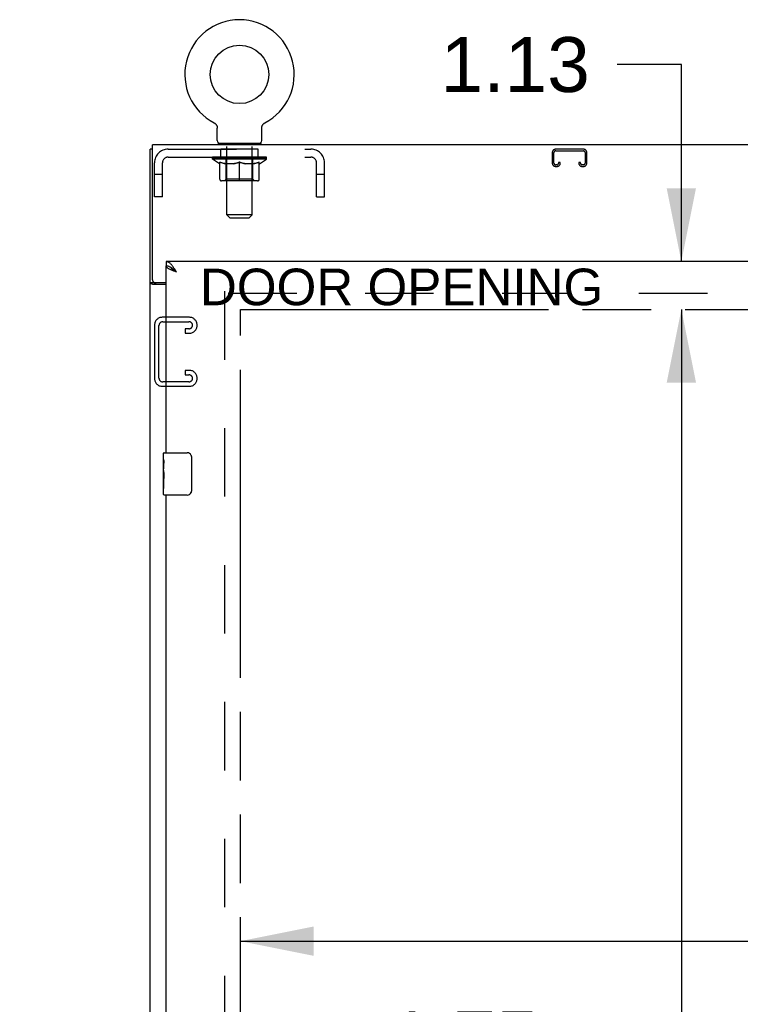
# Model space of a CAD drawing. Header units: inches. Extents: x 0 to 293, y 0 to 190.
# Tile 8 of 22: x 70 to 87, y 113 to 136. Entities that reach past the tile are written whole.
import ezdxf

# ---------------------------------------------------------------- set-up
doc = ezdxf.new("R2010")
doc.units = ezdxf.units.IN
doc.header["$LTSCALE"] = 16.117381
doc.header["$MEASUREMENT"] = 0
doc.linetypes.add('HIDDEN', pattern=[0.2, 0.1, -0.1])
doc.linetypes.add('PHANTOM', pattern=[0.8, 0.45, -0.05, 0.1, -0.05, 0.1, -0.05])
doc.layers.get('0').update_dxf_attribs({"linetype": 'CONTINUOUS'})
for name, color, linetype in [('02___PRT_ALL_AXES', 7, 'CONTINUOUS'), ('AVAILABLE_DOOR_SPACE', 7, 'CONTINUOUS'), ('DEFAULT_2', 8, 'HIDDEN'), ('DIMENSIONS', 7, 'CONTINUOUS')]:
    doc.layers.add(name, color=color, linetype=linetype)
doc.styles.get("Standard").update_dxf_attribs({"font": 'arial.ttf'})
doc.dimstyles.new('DIMSTYLE_1', dxfattribs={"dimtxt": 1.292838, "dimasz": 1.723784, "dimexe": 0.09, "dimexo": 0.07, "dimgap": 0.0375, "dimtad": 0, "dimtih": 1, "dimtoh": 1, "dimzin": 4, "dimdsep": 46, "dimtxsty": 'Standard', "dimblk": '_FILLED', "dimblk1": '_FILLED', "dimblk2": '_FILLED', "dimcen": 0.09, "dimazin": 1, "dimtfac": 1, "dimtdec": 3, "dimtofl": 0, "dimtmove": 0, "dimatfit": 3, "dimldrblk": '_FILLED', "dimfxl": 1, "dimtolj": 1, "dimtzin": 4, "dimarcsym": 0})

# ---------------------------------------------------------------- blocks, each defined once
blk = doc.blocks.new('_FILLED')
at = {"color": 0, "linetype": 'ByBlock'}
blk.add_solid([(0, 0), (-1, 0.2), (-1, -0.2)], dxfattribs=at)
blk = doc.blocks.new('*D10')
at = {"layer": 'DIMENSIONS', "color": 2, "linetype": 'Continuous'}
for p, q in [((73.736, 112.322), (70.289, 112.322)), ((75.486, 112.322), (78.347, 112.322))]:
    blk.add_line(p, q, dxfattribs=at)
at = {"layer": 'DIMENSIONS', "color": 2, "linetype": 'Continuous', "xscale": 1.7237841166, "yscale": 1.7237841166, "zscale": 1.7237841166}
blk.add_blockref('_FILLED', (73.736, 112.322), dxfattribs=at)
at = {"layer": 'DIMENSIONS', "color": 2, "linetype": 'Continuous', "xscale": 1.7237841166, "yscale": 1.7237841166, "zscale": 1.7237841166, "rotation": 180}
blk.add_blockref('_FILLED', (75.486, 112.322), dxfattribs=at)
at = {"layer": 'DIMENSIONS', "color": 2, "linetype": 'Continuous', "insert": (78.994, 112.968), "char_height": 1.2928, "width": 3.51325, "attachment_point": 1, "line_spacing_factor": 0.9}
blk.add_mtext('1.75', dxfattribs=at)
blk = doc.blocks.new('*D11')
at = {"layer": 'DIMENSIONS', "color": 2, "linetype": 'Continuous'}
for p, q in [((85.869, 129.499), (85.869, 100.667)), ((85.869, 69.249), (85.869, 96.142))]:
    blk.add_line(p, q, dxfattribs=at)
at = {"layer": 'DIMENSIONS', "color": 2, "linetype": 'Continuous', "xscale": 1.7237841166, "yscale": 1.7237841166, "zscale": 1.7237841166}
for p, rotation in [((85.869, 129.499), 90), ((85.869, 69.249), 270)]:
    blk.add_blockref('_FILLED', p, dxfattribs=dict(at, rotation=rotation))
at = {"layer": 'DIMENSIONS', "color": 2, "linetype": 'Continuous', "insert": (85.869, 100.021), "char_height": 1.2928, "width": 4.51772, "attachment_point": 2, "line_spacing_factor": 0.9}
blk.add_mtext('60.25\\Ptyp.', dxfattribs=at)
blk = doc.blocks.new('*D24')
at = {"layer": 'DIMENSIONS', "color": 2, "linetype": 'Continuous'}
for p, q in [((85.869, 135.264), (84.36, 135.264)), ((85.869, 130.624), (85.869, 135.264)), ((85.869, 129.499), (85.869, 126.052))]:
    blk.add_line(p, q, dxfattribs=at)
at = {"layer": 'DIMENSIONS', "color": 2, "linetype": 'Continuous', "xscale": 1.7237841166, "yscale": 1.7237841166, "zscale": 1.7237841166}
for p, rotation in [((85.869, 130.624), 270), ((85.869, 129.499), 90)]:
    blk.add_blockref('_FILLED', p, dxfattribs=dict(at, rotation=rotation))
at = {"layer": 'DIMENSIONS', "color": 2, "linetype": 'Continuous', "insert": (83.714, 135.91), "char_height": 1.2928, "width": 3.51325, "attachment_point": 3, "line_spacing_factor": 0.9}
blk.add_mtext('1.13', dxfattribs=at)
blk = doc.blocks.new('*D27')
at = {"layer": 'DIMENSIONS', "color": 2, "linetype": 'Continuous'}
for p, q in [((75.486, 114.621), (88.087, 114.621)), ((102.143, 114.621), (93.897, 114.621))]:
    blk.add_line(p, q, dxfattribs=at)
at = {"layer": 'DIMENSIONS', "color": 2, "linetype": 'Continuous', "xscale": 1.7237841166, "yscale": 1.7237841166, "zscale": 1.7237841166, "rotation": 180}
blk.add_blockref('_FILLED', (75.486, 114.621), dxfattribs=at)
at = {"layer": 'DIMENSIONS', "color": 2, "linetype": 'Continuous', "xscale": 1.7237841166, "yscale": 1.7237841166, "zscale": 1.7237841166}
blk.add_blockref('_FILLED', (102.143, 114.621), dxfattribs=at)
at = {"layer": 'DIMENSIONS', "color": 2, "linetype": 'Continuous', "insert": (90.992, 115.268), "char_height": 1.2928, "width": 4.51772, "attachment_point": 2, "line_spacing_factor": 0.9}
blk.add_mtext('26.66', dxfattribs=at)

msp = doc.modelspace()

# ---------------------------------------------------------------- linework, layer by layer
at = {"color": 7, "linetype": 'Continuous'}
for p, q in [((74.866, 133.893), (74.866, 133.893)), ((74.866, 133.893), (74.87, 133.891)), ((74.867, 133.892), (74.869, 133.891)), ((74.87, 133.891), (74.875, 133.888)), ((74.875, 133.888), (74.879, 133.885)), ((74.879, 133.885), (74.883, 133.882)), ((74.883, 133.882), (74.887, 133.879)), ((74.887, 133.879), (74.891, 133.876)), ((74.891, 133.876), (74.895, 133.872)), ((74.895, 133.872), (74.899, 133.869)), ((74.899, 133.869), (74.903, 133.865)), ((74.903, 133.865), (74.906, 133.861)), ((74.906, 133.861), (74.91, 133.857)), ((74.91, 133.857), (74.913, 133.853)), ((74.913, 133.853), (74.916, 133.849)), ((74.916, 133.849), (74.919, 133.844)), ((74.919, 133.844), (74.922, 133.84)), ((74.922, 133.84), (74.924, 133.835)), ((74.924, 133.835), (74.927, 133.831)), ((74.927, 133.831), (74.929, 133.826)), ((74.929, 133.826), (74.931, 133.821)), ((74.931, 133.821), (74.933, 133.816)), ((74.933, 133.816), (74.935, 133.811)), ((74.935, 133.811), (74.936, 133.806)), ((74.936, 133.806), (74.938, 133.801)), ((74.938, 133.801), (74.939, 133.796)), ((74.939, 133.796), (74.94, 133.791)), ((74.94, 133.791), (74.941, 133.786)), ((74.942, 133.781), (74.942, 133.776)), ((75.989, 133.781), (75.99, 133.786)), ((75.99, 133.786), (75.991, 133.791)), ((75.991, 133.791), (75.992, 133.796)), ((75.992, 133.796), (75.993, 133.801)), ((75.993, 133.801), (75.994, 133.806)), ((75.994, 133.806), (75.996, 133.811)), ((75.996, 133.811), (75.997, 133.816)), ((75.997, 133.816), (75.999, 133.821)), ((75.999, 133.821), (76.001, 133.826)), ((76.001, 133.826), (76.004, 133.831)), ((76.006, 133.835), (76.009, 133.84)), ((76.009, 133.84), (76.012, 133.844)), ((76.012, 133.844), (76.015, 133.849)), ((76.014, 133.849), (76.018, 133.853)), ((76.018, 133.853), (76.021, 133.857)), ((76.021, 133.857), (76.024, 133.861)), ((76.024, 133.861), (76.028, 133.865)), ((76.028, 133.865), (76.031, 133.869)), ((76.031, 133.869), (76.035, 133.872)), ((76.035, 133.872), (76.039, 133.876)), ((76.039, 133.876), (76.043, 133.879)), ((76.043, 133.879), (76.047, 133.882)), ((76.047, 133.882), (76.052, 133.885)), ((76.052, 133.885), (76.056, 133.888)), ((76.056, 133.888), (76.06, 133.891)), ((76.056, 133.888), (76.057, 133.889)), ((76.06, 133.891), (76.065, 133.893)), ((76.062, 133.891), (76.064, 133.892)), ((76.065, 133.893), (76.065, 133.893)), ((74.942, 133.473), (74.942, 133.766)), ((75.988, 133.77), (75.989, 133.776)), ((75.988, 133.766), (75.988, 133.77)), ((75.988, 133.473), (75.988, 133.766)), ((74.965, 133.404), (74.965, 133.374)), ((75.965, 133.404), (74.965, 133.404)), ((75.965, 133.404), (75.965, 133.374)), ((73.413, 133.27), (73.361, 133.27)), ((73.736, 130.624), (73.736, 130.52)), ((73.86, 130.479), (73.849, 130.485)), ((73.465, 130.123), (73.361, 130.123)), ((73.465, 130.123), (73.465, 130.134)), ((73.676, 125.964), (73.676, 126.109)), ((73.691, 126.124), (74.231, 126.124)), ((74.331, 126.024), (74.331, 125.224)), ((73.676, 125.706), (73.676, 125.74)), ((73.676, 125.509), (73.676, 125.54)), ((73.676, 125.139), (73.676, 125.279)), ((74.231, 125.124), (73.691, 125.124))]:
    msp.add_line(p, q, dxfattribs=at)
at = {"color": 3, "linetype": 'Continuous'}
for p, q in [((73.413, 130.194), (73.413, 133.374)), ((133.309, 133.374), (73.413, 133.374)), ((73.361, 61.478), (73.361, 133.27)), ((103.268, 130.624), (73.736, 130.624)), ((73.736, 126.124), (73.736, 130.52)), ((73.736, 130.082), (73.431, 130.082)), ((73.473, 130.134), (73.736, 130.134)), ((73.736, 99.874), (73.736, 125.124))]:
    msp.add_line(p, q, dxfattribs=at)
at = {"color": 7, "linetype": 'Continuous'}
for points in [[(74.941, 133.786), (74.942, 133.781), (74.942, 133.776), (74.942, 133.77), (74.942, 133.766)], [(75.988, 133.77), (75.989, 133.776), (75.989, 133.781)], [(76.004, 133.831), (76.006, 133.835), (76.009, 133.84)], [(73.849, 130.485), (73.839, 130.491), (73.829, 130.496), (73.818, 130.501), (73.808, 130.506), (73.798, 130.51), (73.788, 130.513), (73.777, 130.516), (73.767, 130.518), (73.757, 130.519), (73.747, 130.52), (73.736, 130.52)], [(73.983, 130.378), (73.972, 130.385), (73.961, 130.392), (73.95, 130.399), (73.939, 130.406), (73.928, 130.414), (73.918, 130.421), (73.908, 130.428), (73.899, 130.435), (73.89, 130.442), (73.882, 130.449), (73.874, 130.456), (73.867, 130.463), (73.861, 130.47), (73.856, 130.478), (73.852, 130.483)], [(73.983, 130.378), (73.973, 130.387), (73.962, 130.396), (73.952, 130.406), (73.942, 130.415), (73.931, 130.424), (73.921, 130.432), (73.911, 130.441), (73.901, 130.449), (73.89, 130.457), (73.88, 130.465), (73.87, 130.472), (73.86, 130.479)], [(73.481, 130.107), (73.479, 130.109), (73.476, 130.11), (73.474, 130.111), (73.472, 130.112), (73.47, 130.114), (73.469, 130.115), (73.467, 130.117), (73.466, 130.118), (73.466, 130.12), (73.465, 130.121), (73.465, 130.123)], [(73.506, 130.082), (73.506, 130.084), (73.505, 130.086), (73.505, 130.088), (73.504, 130.089), (73.504, 130.091), (73.503, 130.093), (73.501, 130.094), (73.5, 130.096), (73.498, 130.097), (73.496, 130.099), (73.495, 130.1), (73.493, 130.101), (73.49, 130.103), (73.488, 130.104), (73.486, 130.105), (73.481, 130.107)], [(74.325, 126.061), (74.327, 126.055), (74.328, 126.049), (74.329, 126.043), (74.33, 126.037), (74.331, 126.031), (74.331, 126.024)], [(74.331, 125.224), (74.331, 125.218), (74.33, 125.212), (74.329, 125.206), (74.328, 125.2), (74.327, 125.194), (74.325, 125.188)]]:
    msp.add_lwpolyline(points, dxfattribs=at)
at = {"color": 3, "linetype": 'Continuous'}
for points in [[(73.89, 130.515), (73.88, 130.528), (73.87, 130.54), (73.86, 130.552), (73.849, 130.563), (73.839, 130.573), (73.829, 130.583), (73.818, 130.591), (73.808, 130.599), (73.798, 130.606), (73.788, 130.611), (73.777, 130.616), (73.767, 130.62), (73.757, 130.622), (73.747, 130.624), (73.736, 130.624)], [(73.846, 130.431), (73.833, 130.437), (73.82, 130.443), (73.808, 130.449), (73.797, 130.455), (73.787, 130.461), (73.778, 130.467), (73.769, 130.473), (73.762, 130.479), (73.755, 130.485), (73.749, 130.491), (73.745, 130.497), (73.741, 130.503), (73.738, 130.509), (73.737, 130.514), (73.736, 130.52)], [(73.983, 130.378), (73.951, 130.39), (73.935, 130.396), (73.919, 130.402), (73.903, 130.408), (73.888, 130.414), (73.874, 130.419), (73.86, 130.425), (73.846, 130.431)], [(73.983, 130.378), (73.973, 130.394), (73.962, 130.41), (73.952, 130.426), (73.942, 130.442), (73.931, 130.457), (73.921, 130.472), (73.911, 130.487), (73.901, 130.501), (73.89, 130.515)], [(73.405, 130.094), (73.397, 130.097), (73.393, 130.098), (73.389, 130.099), (73.385, 130.101), (73.382, 130.102), (73.379, 130.103), (73.376, 130.105), (73.373, 130.106), (73.37, 130.108), (73.368, 130.11), (73.366, 130.111), (73.365, 130.113), (73.364, 130.115), (73.363, 130.117), (73.362, 130.119), (73.361, 130.12), (73.361, 130.123)], [(73.431, 130.082), (73.429, 130.083), (73.427, 130.085), (73.424, 130.087), (73.421, 130.088), (73.417, 130.09), (73.413, 130.091), (73.409, 130.092), (73.405, 130.094)]]:
    msp.add_lwpolyline(points, dxfattribs=at)
at = {"color": 7, "linetype": 'Continuous'}
msp.add_circle((75.465, 135.032), 0.688, dxfattribs=at)
for centre, radius, start, end in [((75.465, 135.032), 1.288, 297.7005, 242.2995), ((75.011, 133.473), 0.069, 180, 270), ((75.919, 133.473), 0.069, 270, 360), ((73.691, 126.109), 0.015, 90, 180), ((74.231, 126.024), 0.1, 21.1999, 90), ((73.691, 125.139), 0.015, 180, 270), ((74.231, 125.224), 0.1, 270, 338.7946)]:
    msp.add_arc(centre, radius, start, end, dxfattribs=at)
at = {"color": 3, "linetype": 'Continuous'}
msp.add_arc((73.473, 130.194), 0.06, 180, 270, dxfattribs=at)
at = {"layer": '02___PRT_ALL_AXES', "color": 8, "linetype": 'HIDDEN'}
for p, q in [((75.028, 133.083), (75.028, 133.27)), ((75.903, 133.27), (75.028, 133.27)), ((75.903, 133.083), (75.903, 133.27)), ((75.903, 133.083), (75.028, 133.083))]:
    msp.add_line(p, q, dxfattribs=at)
at = {"layer": '02___PRT_ALL_AXES', "color": 7, "linetype": 'Continuous'}
for p, q in [((73.676, 125.964), (73.676, 126.109)), ((73.676, 125.706), (73.676, 125.963)), ((73.682, 125.907), (73.676, 125.907)), ((73.676, 125.74), (73.683, 125.74)), ((73.676, 125.139), (73.676, 125.703)), ((73.678, 125.677), (73.676, 125.677)), ((73.683, 125.74), (73.683, 125.876)), ((73.676, 125.545), (73.682, 125.545)), ((73.676, 125.509), (73.683, 125.509)), ((73.676, 125.446), (73.683, 125.446)), ((73.683, 125.279), (73.683, 125.509)), ((73.676, 125.279), (73.683, 125.279))]:
    msp.add_line(p, q, dxfattribs=at)
for points in [[(73.676, 125.964), (73.676, 125.96), (73.677, 125.955), (73.677, 125.95), (73.679, 125.937)], [(73.679, 125.937), (73.68, 125.929), (73.681, 125.921), (73.682, 125.912)], [(73.682, 125.912), (73.682, 125.904), (73.683, 125.894), (73.683, 125.885), (73.683, 125.876)], [(73.676, 125.706), (73.676, 125.698), (73.677, 125.689), (73.678, 125.679)], [(73.678, 125.679), (73.681, 125.645), (73.681, 125.633), (73.682, 125.621), (73.683, 125.608), (73.683, 125.595), (73.683, 125.582), (73.683, 125.57), (73.683, 125.557), (73.682, 125.544), (73.681, 125.532), (73.681, 125.52)]]:
    msp.add_lwpolyline(points, dxfattribs=at)
msp.add_ellipse((73.939, 125.54), major_axis=(0.263, 0), ratio=0.432808, start_param=3.141593, end_param=3.321581, dxfattribs=at)
at = {"layer": 'AVAILABLE_DOOR_SPACE', "color": 4, "linetype": 'PHANTOM'}
for p, q in [((75.486, 69.249), (75.486, 129.499)), ((75.486, 129.499), (102.143, 129.499))]:
    msp.add_line(p, q, dxfattribs=at)
at = {"layer": 'DEFAULT_2', "color": 8, "linetype": 'HIDDEN'}
for p, q in [((74.873, 133.889), (74.875, 133.888)), ((76.065, 133.893), (76.065, 133.893)), ((75.153, 133.404), (75.153, 133.374)), ((75.165, 131.723), (75.165, 133.37)), ((75.765, 131.723), (75.765, 133.37)), ((75.778, 133.404), (75.778, 133.374)), ((73.782, 133.27), (77.148, 133.27)), ((82.83, 133.19), (82.83, 132.944)), ((82.87, 132.944), (82.87, 133.19)), ((83.563, 133.27), (82.91, 133.27)), ((82.91, 133.23), (83.563, 133.23)), ((83.603, 133.19), (83.603, 132.944)), ((83.643, 132.944), (83.643, 133.19)), ((73.465, 132.145), (73.465, 132.953)), ((73.652, 132.145), (73.652, 132.953)), ((73.782, 133.083), (77.148, 133.083)), ((74.832, 133.037), (74.832, 133.083)), ((74.991, 132.925), (74.832, 133.037)), ((76.099, 133.037), (74.832, 133.037)), ((74.842, 133.077), (74.842, 133.083)), ((74.85, 133.073), (74.85, 133.077)), ((74.85, 133.073), (76.08, 133.073)), ((74.859, 133.073), (74.859, 133.077)), ((74.86, 133.073), (74.86, 133.077)), ((74.87, 133.077), (74.87, 133.083)), ((74.886, 133.073), (74.886, 133.077)), ((74.888, 133.073), (74.888, 133.077)), ((74.917, 133.077), (74.917, 133.083)), ((74.931, 133.073), (74.931, 133.077)), ((74.934, 133.073), (74.934, 133.077)), ((75.138, 133.076), (74.937, 133.076)), ((74.98, 133.077), (74.98, 133.083)), ((74.982, 133.073), (74.982, 133.076)), ((74.982, 133.073), (74.982, 133.076)), ((74.985, 133.073), (74.985, 133.076)), ((74.991, 132.925), (75.002, 132.925)), ((74.992, 133.073), (74.992, 133.077)), ((74.993, 133.073), (74.993, 133.076)), ((74.996, 133.073), (74.996, 133.077)), ((74.999, 133.073), (74.999, 133.077)), ((75.002, 132.562), (75.002, 132.968)), ((75.004, 133.073), (75.004, 133.076)), ((75.018, 133.073), (75.018, 133.076)), ((75.036, 133.073), (75.036, 133.079)), ((75.036, 133.073), (75.036, 133.076)), ((75.057, 133.073), (75.057, 133.076)), ((75.058, 133.077), (75.058, 133.083)), ((75.068, 133.073), (75.068, 133.077)), ((75.072, 133.073), (75.072, 133.077)), ((75.081, 133.073), (75.081, 133.076)), ((75.093, 133.073), (75.093, 133.081)), ((75.108, 133.073), (75.108, 133.076)), ((75.111, 133.073), (75.111, 133.076)), ((75.138, 133.073), (75.138, 133.076)), ((75.205, 133.076), (75.143, 133.076)), ((75.324, 132.925), (75.144, 132.925)), ((75.149, 133.077), (75.149, 133.083)), ((75.153, 132.565), (75.153, 133.034)), ((75.155, 133.073), (75.155, 133.077)), ((75.16, 133.073), (75.16, 133.077)), ((75.166, 133.073), (75.166, 133.082)), ((75.17, 133.073), (75.17, 133.076)), ((75.181, 133.073), (75.181, 133.076)), ((75.205, 133.073), (75.205, 133.076)), ((75.28, 133.076), (75.221, 133.076)), ((75.241, 133.073), (75.241, 133.076)), ((75.249, 133.077), (75.249, 133.083)), ((75.252, 133.073), (75.252, 133.077)), ((75.255, 133.073), (75.255, 133.083)), ((75.257, 133.073), (75.257, 133.077)), ((75.265, 133.073), (75.265, 133.077)), ((75.28, 133.073), (75.28, 133.076)), ((75.361, 133.076), (75.306, 133.076)), ((75.319, 133.073), (75.319, 133.076)), ((75.351, 133.076), (75.465, 133.083)), ((75.355, 133.077), (75.355, 133.083)), ((75.356, 133.083), (75.355, 133.083)), ((75.356, 133.077), (75.356, 133.083)), ((75.356, 133.073), (75.356, 133.077)), ((75.36, 133.073), (75.36, 133.077)), ((75.361, 133.073), (75.361, 133.077)), ((75.361, 133.073), (75.361, 133.076)), ((75.444, 133.076), (75.396, 133.076)), ((75.402, 133.073), (75.402, 133.076)), ((75.444, 133.073), (75.444, 133.076)), ((75.463, 133.077), (75.463, 133.077)), ((75.463, 133.073), (75.463, 133.077)), ((75.463, 133.073), (75.463, 133.077)), ((75.465, 133.077), (75.465, 133.083)), ((75.465, 132.525), (75.465, 132.969)), ((75.468, 133.073), (75.468, 133.077)), ((75.468, 133.073), (75.468, 133.077)), ((75.468, 133.077), (75.468, 133.077)), ((75.47, 133.076), (75.534, 133.076)), ((75.486, 133.073), (75.486, 133.076)), ((75.502, 133.076), (75.502, 133.081)), ((75.502, 133.081), (75.58, 133.076)), ((75.523, 133.076), (75.523, 133.08)), ((75.529, 133.073), (75.529, 133.076)), ((75.569, 133.073), (75.569, 133.077)), ((75.57, 133.073), (75.57, 133.076)), ((75.57, 133.076), (75.624, 133.076)), ((75.571, 133.073), (75.571, 133.077)), ((75.575, 133.077), (75.575, 133.083)), ((75.575, 133.077), (75.575, 133.083)), ((75.575, 133.083), (75.575, 133.083)), ((75.575, 133.073), (75.575, 133.077)), ((75.786, 132.925), (75.607, 132.925)), ((75.611, 133.073), (75.611, 133.076)), ((75.65, 133.073), (75.65, 133.076)), ((75.65, 133.076), (75.709, 133.076)), ((75.666, 133.073), (75.666, 133.077)), ((75.673, 133.073), (75.673, 133.077)), ((75.676, 133.073), (75.676, 133.083)), ((75.678, 133.073), (75.678, 133.077)), ((75.682, 133.077), (75.682, 133.083)), ((75.689, 133.073), (75.689, 133.076)), ((75.725, 133.073), (75.725, 133.076)), ((75.725, 133.076), (75.787, 133.076)), ((75.749, 133.073), (75.749, 133.076)), ((75.76, 133.073), (75.76, 133.076)), ((75.764, 133.073), (75.764, 133.082)), ((75.77, 133.073), (75.77, 133.077)), ((75.775, 133.073), (75.775, 133.077)), ((75.778, 132.565), (75.778, 133.034)), ((75.782, 133.077), (75.782, 133.083)), ((75.792, 133.073), (75.792, 133.076)), ((75.792, 133.076), (75.994, 133.076)), ((75.819, 133.073), (75.819, 133.076)), ((75.822, 133.073), (75.822, 133.076)), ((75.838, 133.073), (75.838, 133.081)), ((75.849, 133.073), (75.849, 133.076)), ((75.859, 133.073), (75.859, 133.077)), ((75.863, 133.073), (75.863, 133.077)), ((75.872, 133.077), (75.872, 133.083)), ((75.874, 133.073), (75.874, 133.076)), ((75.894, 133.073), (75.894, 133.079)), ((75.895, 133.073), (75.895, 133.076)), ((75.913, 133.073), (75.913, 133.076)), ((75.927, 133.073), (75.927, 133.076)), ((75.929, 132.562), (75.929, 132.968)), ((75.929, 132.925), (75.939, 132.925)), ((75.931, 133.073), (75.931, 133.077)), ((75.935, 133.073), (75.935, 133.077)), ((75.938, 133.073), (75.938, 133.077)), ((75.938, 133.073), (75.938, 133.076)), ((75.939, 132.925), (76.099, 133.037)), ((75.945, 133.073), (75.945, 133.076)), ((75.948, 133.073), (75.948, 133.076)), ((75.949, 133.073), (75.949, 133.076)), ((75.95, 133.077), (75.95, 133.083)), ((75.997, 133.073), (75.997, 133.077)), ((75.999, 133.073), (75.999, 133.077)), ((76.014, 133.077), (76.014, 133.083)), ((76.042, 133.073), (76.042, 133.077)), ((76.044, 133.073), (76.044, 133.077)), ((76.06, 133.077), (76.06, 133.083)), ((76.07, 133.073), (76.07, 133.077)), ((76.071, 133.073), (76.071, 133.077)), ((76.08, 133.073), (76.08, 133.077)), ((76.089, 133.077), (76.089, 133.083)), ((76.099, 133.037), (76.099, 133.083)), ((77.278, 132.145), (77.278, 132.953)), ((77.465, 132.145), (77.465, 132.953)), ((82.938, 132.904), (82.91, 132.904)), ((82.91, 132.864), (82.938, 132.864)), ((82.978, 132.958), (82.978, 132.944)), ((83.018, 132.958), (82.978, 132.958)), ((83.018, 132.944), (83.018, 132.958)), ((83.455, 132.958), (83.455, 132.944)), ((83.495, 132.958), (83.455, 132.958)), ((83.495, 132.944), (83.495, 132.958)), ((83.563, 132.904), (83.535, 132.904)), ((83.535, 132.864), (83.563, 132.864)), ((73.652, 132.675), (73.465, 132.675)), ((77.465, 132.675), (77.278, 132.675)), ((75.892, 132.525), (75.039, 132.525)), ((75.153, 132.565), (75.113, 132.525)), ((75.778, 132.565), (75.153, 132.565)), ((75.778, 132.565), (75.818, 132.525)), ((73.652, 132.145), (73.465, 132.145)), ((77.278, 132.145), (77.465, 132.145)), ((75.234, 131.654), (75.165, 131.723)), ((75.765, 131.723), (75.165, 131.723)), ((75.696, 131.654), (75.765, 131.723)), ((75.234, 131.654), (75.696, 131.654)), ((75.111, 129.926), (75.111, 68.822)), ((131.611, 129.874), (75.111, 129.874)), ((74.285, 129.312), (73.645, 129.312)), ((73.659, 129.208), (74.271, 129.208)), ((73.465, 129.132), (73.465, 127.867)), ((73.569, 127.881), (73.569, 129.118)), ((74.184, 129.041), (74.184, 128.937)), ((74.271, 129.041), (74.184, 129.041)), ((74.184, 128.937), (74.285, 128.937)), ((74.465, 129.117), (74.465, 129.132)), ((74.184, 128.062), (74.184, 127.958)), ((74.285, 128.062), (74.184, 128.062)), ((74.271, 127.791), (73.659, 127.791)), ((74.184, 127.958), (74.271, 127.958)), ((74.465, 127.867), (74.465, 127.882)), ((73.645, 127.687), (74.285, 127.687))]:
    msp.add_line(p, q, dxfattribs=at)
for points in [[(75.002, 132.968), (75.028, 132.958), (75.053, 132.95), (75.078, 132.942), (75.103, 132.935), (75.127, 132.93), (75.152, 132.925)], [(75.144, 132.925), (75.121, 132.93), (75.097, 132.935), (75.074, 132.942), (75.05, 132.95), (75.026, 132.958), (75.002, 132.968)], [(75.314, 132.925), (75.339, 132.93), (75.364, 132.935), (75.389, 132.942), (75.414, 132.95), (75.44, 132.959), (75.465, 132.969)], [(75.465, 132.967), (75.441, 132.958), (75.417, 132.949), (75.394, 132.942), (75.37, 132.935), (75.347, 132.93), (75.324, 132.925)], [(75.465, 132.969), (75.491, 132.959), (75.517, 132.95), (75.542, 132.942), (75.567, 132.935), (75.592, 132.93), (75.616, 132.925)], [(75.607, 132.925), (75.583, 132.93), (75.56, 132.935), (75.537, 132.942), (75.513, 132.949), (75.489, 132.958), (75.465, 132.967)], [(75.779, 132.925), (75.804, 132.93), (75.828, 132.935), (75.853, 132.942), (75.878, 132.95), (75.903, 132.959), (75.929, 132.968)], [(75.929, 132.968), (75.904, 132.958), (75.88, 132.949), (75.856, 132.942), (75.833, 132.935), (75.81, 132.93), (75.786, 132.925)]]:
    msp.add_lwpolyline(points, dxfattribs=at)
for centre, radius, start, end in [((75.131, 133.37), 0.0345, 0, 90), ((75.8, 133.37), 0.0345, 90, 180), ((73.782, 132.953), 0.317, 90, 180), ((77.148, 132.953), 0.317, 0, 90), ((82.91, 133.19), 0.08, 90, 180), ((82.91, 133.19), 0.04, 90, 180), ((83.563, 133.19), 0.08, 0, 90), ((83.563, 133.19), 0.04, 0, 90), ((73.782, 132.953), 0.13, 90, 180), ((75.113, 133.034), 0.0398, 0, 90), ((75.818, 133.034), 0.0398, 90, 180), ((77.148, 132.953), 0.13, 0, 90), ((82.91, 132.944), 0.08, 180, 270), ((82.91, 132.944), 0.04, 180, 270), ((82.938, 132.944), 0.08, 270, 360), ((82.938, 132.944), 0.04, 270, 360), ((83.535, 132.944), 0.08, 180, 270), ((83.535, 132.944), 0.04, 180, 270), ((83.563, 132.944), 0.08, 270, 360), ((83.563, 132.944), 0.04, 270, 360), ((75.039, 132.562), 0.0371, 180, 270), ((75.892, 132.562), 0.0371, 270, 360), ((73.645, 129.132), 0.18, 90, 180), ((73.659, 129.118), 0.09, 90, 180), ((74.271, 129.118), 0.09, 4.1416, 90), ((74.285, 129.132), 0.18, 0, 90), ((74.271, 129.131), 0.09, 270, 355.8584), ((74.285, 129.117), 0.18, 270, 360), ((74.285, 127.882), 0.18, 0, 90), ((73.645, 127.867), 0.18, 180, 270), ((73.659, 127.881), 0.09, 180, 270), ((74.271, 127.868), 0.09, 4.1416, 90), ((74.271, 127.881), 0.09, 270, 355.8584), ((74.285, 127.867), 0.18, 270, 360)]:
    msp.add_arc(centre, radius, start, end, dxfattribs=at)
for centre, major_axis, ratio, start_param, end_param in [((75.465, 133.083), (0.633, 0.007), 0.05963, 2.96643, 3.140963), ((74.812, 133.071), (0.198, 0), 0.060556, 0.430652, 1.470503), ((75.465, 133.083), (0.633, 0), 0.060556, -3.141593, -2.96706), ((74.812, 133.065), (0.198, 0.002), 0.05963, 1.376596, 1.469874), ((75.465, 133.083), (0.633, 0.013), 0.05688, 2.791345, 2.965878), ((74.788, 133.071), (0.198, 0.002), 0.05963, 0.25549, 1.295341), ((74.856, 133.071), (0.198, -0.002), 0.05963, 0.605815, 1.645666), ((75.465, 133.083), (0.633, -0.007), 0.05963, -2.96643, -2.791898), ((74.856, 133.065), (0.198, 0), 0.060556, 1.551758, 1.645036), ((74.788, 133.065), (0.198, 0.004), 0.05688, 1.20151, 1.294789), ((74.858, 133.067), (0.164, 0.002), 0.05963, 1.065228, 1.614276), ((74.838, 133.067), (0.164, 0.003), 0.05688, 0.890143, 1.43919), ((74.896, 133.067), (0.164, 0), 0.060556, 1.240391, 1.789438), ((75.465, 133.083), (0.633, 0.019), 0.052395, 2.616403, 2.790936), ((74.784, 133.071), (0.198, 0.004), 0.05688, 0.080405, 1.120256), ((74.919, 133.071), (0.198, -0.004), 0.05688, 0.7809, 1.820751), ((75.465, 133.083), (0.633, -0.013), 0.05688, -2.791345, -2.616812), ((74.919, 133.065), (0.198, -0.002), 0.05963, 1.72692, 1.820198), ((74.784, 133.065), (0.198, 0.006), 0.052395, 1.026568, 1.119847), ((74.837, 133.067), (0.164, 0.005), 0.052395, 0.715201, 1.264248), ((74.951, 133.067), (0.164, -0.002), 0.05963, 1.415553, 1.9646), ((75.465, 133.083), (0.633, 0.025), 0.046319, 2.441654, 2.616187), ((74.998, 133.071), (0.198, -0.006), 0.052395, 0.955842, 1.995693), ((74.801, 133.071), (0.198, 0.006), 0.052395, -0.094537, 0.945314), ((75.465, 133.083), (0.633, -0.019), 0.052395, -2.616403, -2.44187), ((74.998, 133.065), (0.198, -0.004), 0.05688, 1.902006, 1.995284), ((74.801, 133.065), (0.198, 0.008), 0.046319, 0.851819, 0.945098), ((74.856, 133.067), (0.164, 0.006), 0.046319, 0.540452, 1.089499), ((75.022, 133.067), (0.164, -0.003), 0.05688, 1.590638, 2.139686), ((75.465, 133.083), (0.633, 0.029), 0.038841, 2.267123, 2.441656), ((75.092, 133.071), (0.198, -0.008), 0.046319, 1.130591, 2.170442), ((74.838, 133.071), (0.198, 0.008), 0.046319, -0.269286, 0.770565), ((75.465, 133.083), (0.633, -0.025), 0.046319, -2.441654, -2.267121), ((75.092, 133.065), (0.198, -0.006), 0.052395, 2.076947, 2.170226), ((74.838, 133.065), (0.198, 0.009), 0.038841, 0.677289, 0.770567), ((74.892, 133.067), (0.164, 0.008), 0.038841, 0.365921, 0.914969), ((75.107, 133.067), (0.164, -0.005), 0.052395, 1.76558, 2.314627), ((75.465, 133.083), (0.633, 0.033), 0.030195, 2.09281, 2.267343), ((75.197, 133.071), (0.198, -0.009), 0.038841, 1.305122, 2.344973), ((74.894, 133.071), (0.198, 0.009), 0.038841, -0.443817, 0.596034), ((75.465, 133.083), (0.633, -0.029), 0.038841, -2.267123, -2.092591), ((75.197, 133.065), (0.198, -0.008), 0.046319, 2.251696, 2.344975), ((74.894, 133.065), (0.198, 0.01), 0.030195, 0.502975, 0.596254), ((74.947, 133.067), (0.164, 0.009), 0.030195, 0.191608, 0.740655), ((75.202, 133.067), (0.164, -0.006), 0.046319, 1.940329, 2.489376), ((74.968, 133.071), (0.198, 0.01), 0.030195, -0.61813, 0.421721), ((75.465, 133.083), (0.633, 0.036), 0.020645, 1.918687, 2.09322), ((75.309, 133.071), (0.198, -0.01), 0.030195, 1.479435, 2.519286), ((75.465, 133.083), (0.633, -0.033), 0.030195, -2.09281, -1.918277), ((75.309, 133.065), (0.198, -0.009), 0.038841, 2.426227, 2.519505), ((74.968, 133.065), (0.198, 0.011), 0.020645, 0.328852, 0.422131), ((75.017, 133.067), (0.164, 0.009), 0.020645, 0.017485, 0.566532), ((75.306, 133.067), (0.164, -0.008), 0.038841, 2.11486, 2.663907), ((75.057, 133.071), (0.198, 0.011), 0.020645, -0.792253, 0.247598), ((75.465, 133.083), (0.633, 0.038), 0.010478, 1.744704, 1.919237), ((75.427, 133.071), (0.198, -0.011), 0.020645, 1.653558, 2.693409), ((75.465, 133.083), (0.633, -0.036), 0.020645, -1.918687, -1.744154), ((75.427, 133.065), (0.198, -0.01), 0.030195, 2.60054, 2.693819), ((75.057, 133.065), (0.198, 0.012), 0.010478, 0.154869, 0.248148), ((75.101, 133.067), (0.164, 0.01), 0.010478, 6.126688, 6.675735), ((75.414, 133.067), (0.164, -0.009), 0.030195, 2.289173, 2.83822), ((75.158, 133.071), (0.198, 0.012), 0.010478, -0.966236, -0.000846), ((75.546, 133.071), (0.198, -0.012), 0.010478, 1.827541, 2.867392), ((75.465, 133.083), (0.633, -0.038), 0.010478, -1.744704, -1.563007), ((75.546, 133.065), (0.198, -0.011), 0.020645, 2.774664, 2.867942), ((75.524, 133.067), (0.164, -0.009), 0.020645, 2.463296, 3.012344), ((75.385, 133.071), (0.198, 0.012), 0.010478, 0.274201, 1.314052), ((75.298, 133.067), (0.164, 0.01), 0.010478, -0.000483, 0.504314), ((75.268, 133.065), (0.198, 0.012), 0.010478, 0.099668, 0.192946), ((75.465, 133.083), (0.633, 0.038), 0.010478, -1.571421, -1.396888), ((75.662, 133.065), (0.198, -0.012), 0.010478, 2.74231, 2.948646), ((75.632, 133.067), (0.164, -0.01), 0.010478, 2.637279, 3.14189), ((75.503, 133.071), (0.198, 0.011), 0.020645, 0.448184, 1.488034), ((75.407, 133.067), (0.164, 0.009), 0.020645, 0.129249, 0.678296), ((75.385, 133.065), (0.198, 0.011), 0.020645, 0.273651, 0.366929), ((75.465, 133.083), (0.633, 0.036), 0.020645, -1.397439, -1.222906), ((75.773, 133.071), (0.198, -0.012), 0.010478, -3.140747, -2.175357), ((75.465, 133.083), (0.633, -0.038), 0.010478, 1.222355, 1.396888), ((75.621, 133.071), (0.198, 0.01), 0.030195, 0.622307, 1.662158), ((75.516, 133.067), (0.164, 0.009), 0.030195, 0.303372, 0.852419), ((75.83, 133.067), (0.164, -0.01), 0.010478, 2.749043, 3.29809), ((75.874, 133.071), (0.198, -0.011), 0.020645, 2.893995, 3.933846), ((75.503, 133.065), (0.198, 0.01), 0.030195, 0.447774, 0.541052), ((75.874, 133.065), (0.198, -0.012), 0.010478, 2.893445, 2.986723), ((75.465, 133.083), (0.633, 0.033), 0.030195, -1.223315, -1.048783), ((75.465, 133.083), (0.633, -0.036), 0.020645, 1.048373, 1.222906), ((75.734, 133.071), (0.198, 0.009), 0.038841, 0.79662, 1.836471), ((75.625, 133.067), (0.164, 0.008), 0.038841, 0.477686, 1.026733), ((75.914, 133.067), (0.164, -0.009), 0.020645, 2.57506, 3.124108), ((75.963, 133.071), (0.198, -0.01), 0.030195, 2.719872, 3.759723), ((75.839, 133.071), (0.198, 0.008), 0.046319, 0.971151, 2.011002), ((75.621, 133.065), (0.198, 0.009), 0.038841, 0.622087, 0.715366), ((75.963, 133.065), (0.198, -0.011), 0.020645, 2.719462, 2.812741), ((75.465, 133.083), (0.633, 0.029), 0.038841, -1.049002, -0.874469), ((75.465, 133.083), (0.633, -0.033), 0.030195, 0.87425, 1.048783), ((75.728, 133.067), (0.164, 0.006), 0.046319, 0.652216, 1.201263), ((75.932, 133.071), (0.198, 0.006), 0.052395, 1.1459, 2.185751), ((75.984, 133.067), (0.164, -0.009), 0.030195, 2.400937, 2.949985), ((76.036, 133.071), (0.198, -0.009), 0.038841, 2.545558, 3.585409), ((75.824, 133.067), (0.164, 0.005), 0.052395, 0.826965, 1.376012), ((75.734, 133.065), (0.198, 0.008), 0.046319, 0.796618, 0.889896), ((76.036, 133.065), (0.198, -0.01), 0.030195, 2.545339, 2.638617), ((76.012, 133.071), (0.198, 0.004), 0.05688, 1.320842, 2.360692), ((75.465, 133.083), (0.633, 0.025), 0.046319, -0.874471, -0.699939), ((75.465, 133.083), (0.633, -0.029), 0.038841, 0.699936, 0.874469), ((76.092, 133.071), (0.198, -0.008), 0.046319, 2.371028, 3.410879), ((76.038, 133.067), (0.164, -0.008), 0.038841, 2.226624, 2.775671), ((76.074, 133.071), (0.198, 0.002), 0.05963, 1.495927, 2.535778), ((75.908, 133.067), (0.164, 0.003), 0.05688, 1.001907, 1.550954), ((76.129, 133.071), (0.198, -0.006), 0.052395, 2.196279, 3.23613), ((76.075, 133.067), (0.164, -0.006), 0.046319, 2.052093, 2.601141), ((75.839, 133.065), (0.198, 0.006), 0.052395, 0.971367, 1.064645), ((76.118, 133.071), (0.198, 0), 0.060556, 1.671089, 2.71094), ((76.092, 133.065), (0.198, -0.009), 0.038841, 2.371026, 2.464304), ((76.146, 133.071), (0.198, -0.004), 0.05688, 2.021337, 3.061188), ((75.465, 133.083), (0.633, 0.019), 0.052395, -0.699723, -0.52519), ((75.465, 133.083), (0.633, -0.025), 0.046319, 0.525406, 0.699939), ((76.143, 133.071), (0.198, -0.002), 0.05963, 1.846251, 2.886102), ((75.979, 133.067), (0.164, 0.002), 0.05963, 1.176993, 1.72604), ((76.093, 133.067), (0.164, -0.005), 0.052395, 1.877344, 2.426392), ((76.035, 133.067), (0.164, 0), 0.060556, 1.352155, 1.901202), ((76.093, 133.067), (0.164, -0.003), 0.05688, 1.702402, 2.25145), ((76.073, 133.067), (0.164, -0.002), 0.05963, 1.527317, 2.076364), ((75.932, 133.065), (0.198, 0.004), 0.05688, 1.146309, 1.239587), ((76.129, 133.065), (0.198, -0.008), 0.046319, 2.196495, 2.289773), ((75.465, 133.083), (0.633, 0.013), 0.05688, -0.524781, -0.350248), ((75.465, 133.083), (0.633, -0.019), 0.052395, 0.350657, 0.52519), ((76.012, 133.065), (0.198, 0.002), 0.05963, 1.321394, 1.414673), ((76.146, 133.065), (0.198, -0.006), 0.052395, 2.021746, 2.115024), ((75.465, 133.083), (0.633, 0.007), 0.05963, -0.349695, -0.175162), ((75.465, 133.083), (0.633, -0.013), 0.05688, 0.175715, 0.350248), ((76.074, 133.065), (0.198, 0), 0.060556, 1.496556, 1.589835), ((76.143, 133.065), (0.198, -0.004), 0.05688, 1.846804, 1.940083), ((76.118, 133.065), (0.198, -0.002), 0.05963, 1.671719, 1.764997), ((75.465, 133.083), (0.633, 0), 0.060556, -0.174533, 0), ((75.465, 133.083), (0.633, -0.007), 0.05963, 0.000629, 0.175162)]:
    msp.add_ellipse(centre, major_axis=major_axis, ratio=ratio, start_param=start_param, end_param=end_param, dxfattribs=at)

# ---------------------------------------------------------------- texts
at = {"layer": 'DIMENSIONS', "color": 2, "linetype": 'Continuous', "insert": (79.281, 130.458), "char_height": 0.86189, "width": 9.48402, "attachment_point": 2, "line_spacing_factor": 0.9}
msp.add_mtext('DOOR OPENING', dxfattribs=at)

# ---------------------------------------------------------------- dimensions: what is measured, and where the dimension line sits
at = {"layer": 'DIMENSIONS', "color": 2, "linetype": 'Continuous'}
for base, p1, p2, angle, picture, middle in [((85.868774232, 130.624357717), (102.142539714, 129.499357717), (73.756289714, 130.624357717), 90, '*D24', (82.013414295, 135.256561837)), ((73.736, 112.322), (75.486, 129.499), (73.736, 101.082), 180, '*D10', (80.811, 112.315)), ((75.486, 114.621), (102.143, 129.499), (75.486, 129.499), 180, '*D27', (90.975, 114.614))]:
    dim = msp.add_linear_dim(base=base, p1=p1, p2=p2, angle=angle, dimstyle='DIMSTYLE_1', dxfattribs=at)
    dim.commit()
    dim.dimension.update_dxf_attribs({"geometry": picture, "text_midpoint": middle, "dimtype": 160})
dim = msp.add_linear_dim(base=(85.869, 69.249), p1=(102.143, 129.499), p2=(102.143, 69.249), angle=270, text='<>\\Ptyp.', dimstyle='DIMSTYLE_1', dxfattribs=at)
dim.commit()
dim.dimension.update_dxf_attribs({"geometry": '*D11', "text_midpoint": (85.869, 98.405), "dimtype": 160})

doc.saveas('drawing.dxf')
